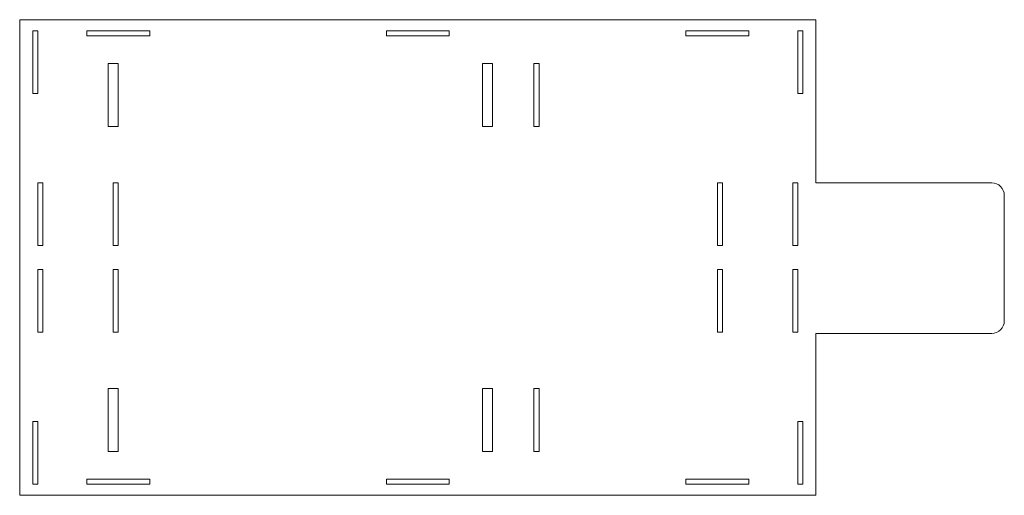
# Model space of a CAD drawing. Header units: millimetres. Extents: x -317 to 467, y -190 to 190.
import ezdxf

# ---------------------------------------------------------------- set-up
doc = ezdxf.new("R2010")
doc.units = ezdxf.units.MM

msp = doc.modelspace()

# ---------------------------------------------------------------- linework, layer by layer
at = {"color": 7, "linetype": 'Continuous', "lineweight": 15}
for p, q in [((-317, 189.5), (-317, -189.5)), ((317, 189.5), (-317, 189.5)), ((317, 59.5), (317, 189.5)), ((-302.5, 180.55), (-306.5, 180.55)), ((-306.5, 180.55), (-306.5, 130.55)), ((-302.5, 130.55), (-302.5, 180.55)), ((-213.5, 180.55), (-263.5, 180.55)), ((-263.5, 180.55), (-263.5, 176.55)), ((-213.5, 176.55), (-213.5, 180.55)), ((25, 180.55), (-25, 180.55)), ((-25, 180.55), (-25, 176.55)), ((25, 176.55), (25, 180.55)), ((263.5, 180.55), (213.5, 180.55)), ((213.5, 180.55), (213.5, 176.55)), ((263.5, 176.55), (263.5, 180.55)), ((306.5, 180.55), (302.5, 180.55)), ((302.5, 180.55), (302.5, 130.55)), ((306.5, 130.55), (306.5, 180.55)), ((-263.5, 176.55), (-213.5, 176.55)), ((-25, 176.55), (25, 176.55)), ((213.5, 176.55), (263.5, 176.55)), ((-238.5, 154.5), (-246.5, 154.5)), ((-246.5, 154.5), (-246.5, 104.5)), ((-238.5, 104.5), (-238.5, 154.5)), ((59.5, 154.5), (51.5, 154.5)), ((51.5, 154.5), (51.5, 104.5)), ((59.5, 104.5), (59.5, 154.5)), ((96.5, 154.5), (92.5, 154.5)), ((92.5, 154.5), (92.5, 104.5)), ((96.5, 104.5), (96.5, 154.5)), ((-306.5, 130.55), (-302.5, 130.55)), ((302.5, 130.55), (306.5, 130.55)), ((-246.5, 104.5), (-238.5, 104.5)), ((51.5, 104.5), (59.5, 104.5)), ((92.5, 104.5), (96.5, 104.5)), ((-298.5, 59.5), (-302.5, 59.5)), ((-302.5, 59.5), (-302.5, 9.5)), ((-298.5, 9.5), (-298.5, 59.5)), ((-238.5, 59.5), (-242.5, 59.5)), ((-242.5, 59.5), (-242.5, 9.5)), ((-238.5, 9.5), (-238.5, 59.5)), ((242.5, 59.5), (238.5, 59.5)), ((238.5, 59.5), (238.5, 9.5)), ((242.5, 9.5), (242.5, 59.5)), ((302.5, 59.5), (298.5, 59.5)), ((298.5, 59.5), (298.5, 9.5)), ((302.5, 9.5), (302.5, 59.5)), ((457, 59.5), (317, 59.5)), ((467, -50.5), (467, 49.5)), ((-302.5, 9.5), (-298.5, 9.5)), ((-242.5, 9.5), (-238.5, 9.5)), ((238.5, 9.5), (242.5, 9.5)), ((298.5, 9.5), (302.5, 9.5)), ((-298.5, -9.5), (-302.5, -9.5)), ((-302.5, -9.5), (-302.5, -59.5)), ((-298.5, -59.5), (-298.5, -9.5)), ((-238.5, -9.5), (-242.5, -9.5)), ((-242.5, -9.5), (-242.5, -59.5)), ((-238.5, -59.5), (-238.5, -9.5)), ((242.5, -9.5), (238.5, -9.5)), ((238.5, -9.5), (238.5, -59.5)), ((242.5, -59.5), (242.5, -9.5)), ((302.5, -9.5), (298.5, -9.5)), ((298.5, -9.5), (298.5, -59.5)), ((302.5, -59.5), (302.5, -9.5)), ((-302.5, -59.5), (-298.5, -59.5)), ((-242.5, -59.5), (-238.5, -59.5)), ((238.5, -59.5), (242.5, -59.5)), ((298.5, -59.5), (302.5, -59.5)), ((317, -60.5), (457, -60.5)), ((317, -189.5), (317, -60.5)), ((-246.5, -104.5), (-246.5, -154.5)), ((-238.5, -104.5), (-246.5, -104.5)), ((-238.5, -154.5), (-238.5, -104.5)), ((51.5, -104.5), (51.5, -154.5)), ((59.5, -104.5), (51.5, -104.5)), ((59.5, -154.5), (59.5, -104.5)), ((92.5, -104.5), (92.5, -154.5)), ((96.5, -104.5), (92.5, -104.5)), ((96.5, -154.5), (96.5, -104.5)), ((-306.5, -130.55), (-306.5, -180.55)), ((-302.5, -130.55), (-306.5, -130.55)), ((-302.5, -180.55), (-302.5, -130.55)), ((306.5, -130.55), (302.5, -130.55)), ((302.5, -130.55), (302.5, -180.55)), ((306.5, -180.55), (306.5, -130.55)), ((-246.5, -154.5), (-238.5, -154.5)), ((51.5, -154.5), (59.5, -154.5)), ((92.5, -154.5), (96.5, -154.5)), ((-213.5, -176.55), (-263.5, -176.55)), ((-263.5, -176.55), (-263.5, -180.55)), ((-213.5, -180.55), (-213.5, -176.55)), ((25, -176.55), (-25, -176.55)), ((-25, -176.55), (-25, -180.55)), ((25, -180.55), (25, -176.55)), ((263.5, -176.55), (213.5, -176.55)), ((213.5, -176.55), (213.5, -180.55)), ((263.5, -180.55), (263.5, -176.55)), ((-306.5, -180.55), (-302.5, -180.55)), ((-263.5, -180.55), (-213.5, -180.55)), ((-25, -180.55), (25, -180.55)), ((213.5, -180.55), (263.5, -180.55)), ((302.5, -180.55), (306.5, -180.55)), ((-317, -189.5), (317, -189.5))]:
    msp.add_line(p, q, dxfattribs=at)
for centre, start, end in [((457, 49.5), 0, 90), ((457, -50.5), 270, 0)]:
    msp.add_arc(centre, 10, start, end, dxfattribs=at)

doc.saveas('drawing.dxf')
